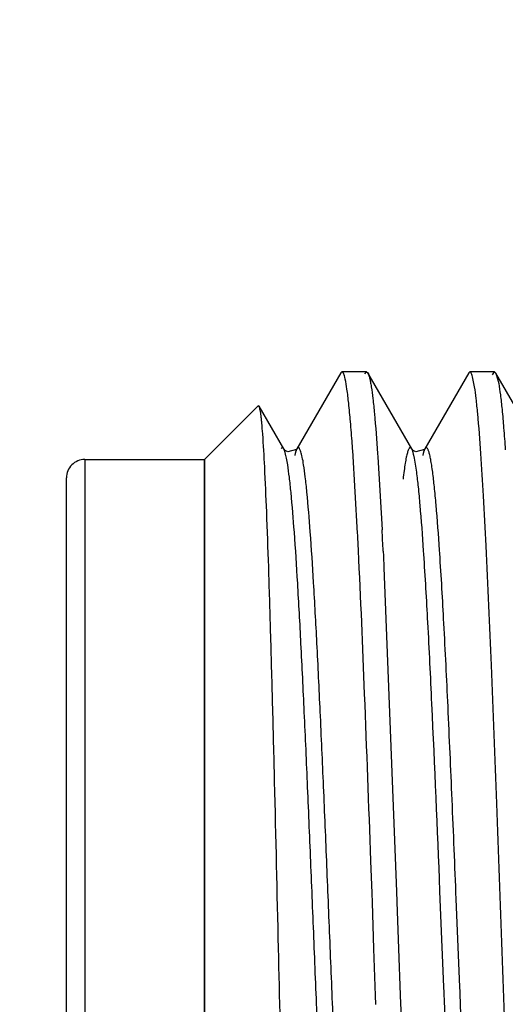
# Model space of a CAD drawing. Header units: inches. Extents: x 0 to 22, y 0 to 17.
# Tile 23 of 41: x 7.505 to 7.61, y 13.627 to 13.84. Entities that reach past the tile are written whole.
import ezdxf

# ---------------------------------------------------------------- set-up
doc = ezdxf.new("R2010")
doc.units = ezdxf.units.IN
doc.header["$LTSCALE"] = 1.21
doc.header["$MEASUREMENT"] = 0
doc.layers.get('0').update_dxf_attribs({"linetype": 'CONTINUOUS'})
doc.layers.add('DIMENSIONS', color=7, linetype='CONTINUOUS')
doc.styles.get("Standard").update_dxf_attribs({"font": 'txt', "width": 0.8})
doc.dimstyles.new('DIMSTYLE_2', dxfattribs={"dimtxt": 0.125, "dimasz": 0.18, "dimexe": 0.18, "dimexo": 0.0625, "dimgap": 0.09, "dimtad": 0, "dimtih": 1, "dimtoh": 1, "dimdec": 3, "dimzin": 4, "dimdsep": 46, "dimtxsty": 'STANDARD', "dimblk": '_FILLED', "dimblk1": '_FILLED', "dimblk2": '_FILLED', "dimcen": 0.09, "dimadec": 0, "dimazin": 0, "dimtp": 0.01, "dimtm": 0.01, "dimtfac": 1, "dimtdec": 3, "dimtofl": 0, "dimtmove": 0, "dimatfit": 3, "dimldrblk": '_FILLED', "dimfxl": 1, "dimtolj": 1, "dimtzin": 4, "dimarcsym": 0})

# ---------------------------------------------------------------- blocks, each defined once
blk = doc.blocks.new('_FILLED')
at = {"color": 0, "linetype": 'BYBLOCK'}
blk.add_solid([(0, 0), (-1, 0.1736111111), (-1, -0.1736111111)], dxfattribs=at)
blk = doc.blocks.new('*D14')
at = {"layer": 'DIMENSIONS', "color": 2, "linetype": 'CONTINUOUS'}
for p, q in [((6.515007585, 14.048753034), (6.515007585, 14.408753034)), ((7.742507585, 14.048753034), (6.390007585, 14.048753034)), ((7.742507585, 13.268753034), (6.390007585, 13.268753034)), ((6.515007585, 13.268753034), (6.515007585, 12.908753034))]:
    blk.add_line(p, q, dxfattribs=at)
at = {"layer": 'DIMENSIONS', "color": 2, "linetype": 'CONTINUOUS', "xscale": 0.18, "yscale": 0.18, "zscale": 0.18}
for p, rotation in [((6.515007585, 14.048753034), 270), ((6.515007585, 13.268753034), 90)]:
    blk.add_blockref('_FILLED', p, dxfattribs=dict(at, rotation=rotation))
at = {"layer": 'DIMENSIONS', "color": 2, "linetype": 'CONTINUOUS', "insert": (6.515007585, 13.721253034), "char_height": 0.125, "width": 1.225, "attachment_point": 2, "line_spacing_factor": 0.9}
blk.add_mtext('.780{\\Ftxt.shx;\\W1.000000;\\H0.125000; }[19.81]', dxfattribs=at)

msp = doc.modelspace()

# ---------------------------------------------------------------- linework, layer by layer
at = {"color": 6, "linetype": 'CONTINUOUS'}
for p, q in [((7.5745483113, 13.763514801), (7.5650232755, 13.7470545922)), ((7.5745415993, 13.7635144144), (7.5743558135, 13.7630803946)), ((7.5748145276, 13.763753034), (7.5745416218, 13.7635148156)), ((7.5801656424, 13.763753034), (7.5748145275, 13.763753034)), ((7.5755133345, 13.7621932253), (7.5754095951, 13.7626205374)), ((7.5797961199, 13.7633164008), (7.5801656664, 13.7637515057)), ((7.580165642, 13.763753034), (7.5804361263, 13.7635190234)), ((7.5899536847, 13.7470695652), (7.5804361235, 13.7635190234)), ((7.6023141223, 13.7635133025), (7.592792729, 13.7470587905)), ((7.6025845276, 13.763753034), (7.6023107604, 13.7635133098)), ((7.6079356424, 13.763753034), (7.6025845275, 13.763753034)), ((7.6035896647, 13.760534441), (7.6031534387, 13.7627167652)), ((7.6074774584, 13.7630819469), (7.6079356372, 13.7637511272)), ((7.6079356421, 13.763753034), (7.6082104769, 13.7635114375)), ((7.6177293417, 13.7469961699), (7.6081673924, 13.7635113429)), ((7.608210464, 13.7635089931), (7.6088230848, 13.7612416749)), ((7.545007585, 13.744753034), (7.5566425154, 13.7563879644)), ((7.556823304, 13.7563250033), (7.5566423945, 13.7563878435)), ((7.5621818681, 13.7470650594), (7.5568232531, 13.7563249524)), ((7.5621937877, 13.7470417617), (7.5623273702, 13.7466489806)), ((7.5625201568, 13.7466957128), (7.5621937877, 13.7470417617)), ((7.5649701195, 13.74692038), (7.5650369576, 13.7470767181)), ((7.5899627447, 13.7470411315), (7.5900988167, 13.7466383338)), ((7.5902632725, 13.7467169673), (7.5899627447, 13.7470411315)), ((7.5927425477, 13.7469329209), (7.5928048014, 13.7470787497)), ((7.5623273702, 13.7466489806), (7.5625789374, 13.7455793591)), ((7.5630940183, 13.746403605), (7.5625201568, 13.7466957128)), ((7.5647447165, 13.7461107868), (7.5649479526, 13.7468573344)), ((7.5782015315, 13.7288093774), (7.5771513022, 13.7466849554)), ((7.5825464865, 13.7460510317), (7.582596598, 13.7453170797)), ((7.582596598, 13.7453170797), (7.5835158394, 13.7295270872)), ((7.5900988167, 13.7466383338), (7.5903507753, 13.745565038)), ((7.5908170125, 13.7464202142), (7.5902632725, 13.7467169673)), ((7.5925186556, 13.7461298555), (7.5927209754, 13.7468719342)), ((7.519007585, 13.744753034), (7.545007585, 13.744753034)), ((7.583749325, 13.724863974), (7.5837974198, 13.7238731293)), ((7.5837974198, 13.7238731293), (7.5839216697, 13.7212667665)), ((7.5839216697, 13.7212667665), (7.5866720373, 13.6510670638)), ((7.5813350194, 13.6506704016), (7.5810839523, 13.6577156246)), ((7.5866720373, 13.6510670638), (7.5867523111, 13.648805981)), ((7.5814059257, 13.6486726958), (7.5813350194, 13.6506704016)), ((7.5867523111, 13.648805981), (7.5871118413, 13.6386487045)), ((7.5817624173, 13.6386006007), (7.5814059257, 13.6486726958)), ((7.5821188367, 13.6285315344), (7.5817624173, 13.6386006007)), ((7.5871118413, 13.6386487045), (7.5874644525, 13.6286868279)), ((7.5821897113, 13.6265351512), (7.5821188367, 13.6285315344)), ((7.5874644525, 13.6286868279), (7.5875359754, 13.626671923))]:
    msp.add_line(p, q, dxfattribs=at)
at = {"color": 9, "linetype": 'CONTINUOUS'}
for p, q in [((7.5621937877, 13.7470417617), (7.562181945, 13.7470623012)), ((7.5624124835, 13.7465235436), (7.5621937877, 13.7470417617)), ((7.5650232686, 13.7470535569), (7.5647403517, 13.7463437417)), ((7.5650369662, 13.7470777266), (7.5650232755, 13.7470545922)), ((7.5651993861, 13.7472727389), (7.5650369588, 13.7470767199)), ((7.5899627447, 13.7470411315), (7.5899538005, 13.7470567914)), ((7.5901798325, 13.7465263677), (7.5899627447, 13.7470411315)), ((7.5927927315, 13.7470583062), (7.5925082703, 13.7463419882)), ((7.5928048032, 13.747079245), (7.592792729, 13.7470587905)), ((7.5627806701, 13.7450556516), (7.5624124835, 13.7465235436)), ((7.5630371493, 13.7435920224), (7.5627806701, 13.7450556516)), ((7.5646693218, 13.7460962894), (7.5645537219, 13.745634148)), ((7.5905525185, 13.7450413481), (7.5901798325, 13.7465263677)), ((7.5910331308, 13.7420109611), (7.5905525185, 13.7450413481)), ((7.5924412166, 13.7461074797), (7.5923276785, 13.7456532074)), ((7.519007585, 13.744753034), (7.519007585, 13.532753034)), ((7.515007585, 13.5367530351), (7.515007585, 13.7407530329)), ((7.5925798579, 13.7242301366), (7.5925316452, 13.7249546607)), ((7.5960330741, 13.7243946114), (7.5959848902, 13.7251164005)), ((7.5961548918, 13.6493143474), (7.5960789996, 13.6511684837)), ((7.596574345, 13.6390262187), (7.5961548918, 13.6493143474)), ((7.6003917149, 13.6303568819), (7.5996131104, 13.6494581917)), ((7.5969270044, 13.6303717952), (7.596574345, 13.6390262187)), ((7.5969749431, 13.6291983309), (7.5969270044, 13.6303717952)), ((7.6004329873, 13.6293465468), (7.6003917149, 13.6303568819)), ((7.5970650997, 13.6269946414), (7.5969749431, 13.6291983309))]:
    msp.add_line(p, q, dxfattribs=at)
at = {"color": 7, "linetype": 'CONTINUOUS'}
for p, q in [((7.545007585, 13.744753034), (7.545007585, 13.532753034)), ((7.545007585, 13.6397879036), (7.545007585, 13.744753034)), ((7.545007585, 13.638753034), (7.545007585, 13.6397879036)), ((7.545007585, 13.637718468), (7.545007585, 13.638753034)), ((7.545007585, 13.6059972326), (7.545007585, 13.637718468))]:
    msp.add_line(p, q, dxfattribs=at)
at = {"color": 6, "linetype": 'CONTINUOUS'}
for points in [[(7.5650369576, 13.7470767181), (7.5649303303, 13.7469253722), (7.5630940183, 13.746403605)], [(7.5928048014, 13.7470787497), (7.5926892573, 13.7469173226), (7.5908170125, 13.7464202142)]]:
    msp.add_lwpolyline(points, dxfattribs=at)
for centre, radius, start, end in [((7.0808932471, 13.7119150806), 0.4974746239, 4.0078277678, 4.1760701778), ((7.519007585, 13.740753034), 0.004, 90, 180.0001702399), ((5.7725806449, 13.6368096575), 1.8079631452, 2.7952158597, 2.9168034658), ((5.8501424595, 13.6403983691), 1.7356633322, 2.7893859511, 2.9435123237)]:
    msp.add_arc(centre, radius, start, end, dxfattribs=at)
at = {"color": 9, "linetype": 'CONTINUOUS'}
for centre, radius, start, end in [((7.5727932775, 13.7438982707), 0.0084160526, 163.1077838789, 164.8605153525), ((7.600558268, 13.7439133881), 0.0084083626, 163.211986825, 164.8740593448)]:
    msp.add_arc(centre, radius, start, end, dxfattribs=at)
at = {"color": 6, "linetype": 'CONTINUOUS'}
for points, knots in [([(7.5754095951, 13.7626205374), (7.575365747, 13.7627867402), (7.5752815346, 13.763074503), (7.5751544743, 13.7633992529), (7.5750452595, 13.7635853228), (7.5749586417, 13.7636955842), (7.574869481, 13.7637508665), (7.5748144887, 13.7637511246)], [0, 0, 0, 0, 0.3894866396, 0.6789441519, 0.7880321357, 0.8753910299, 1, 1, 1, 1]), ([(7.5770470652, 13.7481420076), (7.5769294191, 13.7497520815), (7.5766997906, 13.7526869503), (7.5763267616, 13.7566496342), (7.5759573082, 13.7597270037), (7.5756744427, 13.7614766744), (7.5755133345, 13.7621932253)], [0, 0, 0, 0, 0.3424557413, 0.624475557, 0.8442032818, 1, 1, 1, 1]), ([(7.5804361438, 13.7635163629), (7.5805134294, 13.7633825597), (7.5806508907, 13.7630290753), (7.5808278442, 13.7623858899), (7.5810067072, 13.7615300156), (7.5811154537, 13.7608874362), (7.5811713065, 13.7605310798)], [0, 0, 0, 0, 0.1502899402, 0.3661240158, 0.6491673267, 1, 1, 1, 1]), ([(7.6031534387, 13.7627167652), (7.6031114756, 13.7628688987), (7.6030308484, 13.7631325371), (7.6029091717, 13.763429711), (7.6028049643, 13.76359974), (7.6027213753, 13.763701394), (7.6026367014, 13.7637511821), (7.6025845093, 13.7637515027)], [0, 0, 0, 0, 0.3865372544, 0.674823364, 0.7840745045, 0.8721628, 1, 1, 1, 1]), ([(7.5811713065, 13.7605310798), (7.5813046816, 13.7596801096), (7.5815554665, 13.75773436), (7.5820490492, 13.7529099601), (7.582347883, 13.7489323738), (7.5825464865, 13.7460510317)], [0, 0, 0, 0, 0.1776204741, 0.4044298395, 1, 1, 1, 1]), ([(7.6049648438, 13.7460586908), (7.6047662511, 13.7489393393), (7.6044674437, 13.75291587), (7.6039738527, 13.7577388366), (7.6037230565, 13.7596838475), (7.6035896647, 13.760534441)], [0, 0, 0, 0, 0.5956023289, 0.8224035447, 1, 1, 1, 1]), ([(7.6088230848, 13.7612416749), (7.6089659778, 13.7604356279), (7.609229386, 13.7585540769), (7.6095785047, 13.7553387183), (7.6099304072, 13.7513556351), (7.6101484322, 13.748445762), (7.6102596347, 13.7468669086)], [0, 0, 0, 0, 0.1699445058, 0.3942258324, 0.6714179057, 1, 1, 1, 1]), ([(7.5576169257, 13.7503106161), (7.5575582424, 13.7510996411), (7.5574682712, 13.7522122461), (7.5573283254, 13.7535987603), (7.5572306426, 13.7544252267), (7.5571332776, 13.7551073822), (7.55703728, 13.7556456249), (7.5569421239, 13.7560374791), (7.5568678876, 13.7562492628), (7.5568234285, 13.7563247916)], [0, 0, 0, 0, 0.3902813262, 0.5505502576, 0.6874008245, 0.8007336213, 0.8904988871, 0.9567681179, 1, 1, 1, 1]), ([(7.561047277, 13.638753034), (7.5607679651, 13.6507992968), (7.5603629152, 13.6684917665), (7.5597866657, 13.6913956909), (7.5593628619, 13.7069129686), (7.5589412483, 13.7207814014), (7.5585241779, 13.7326715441), (7.5581097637, 13.7422952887), (7.557794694, 13.7479204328), (7.5576169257, 13.7503106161)], [0, 0, 0, 0, 0.3238655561, 0.4756611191, 0.6158044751, 0.7410926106, 0.8485879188, 0.9355794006, 1, 1, 1, 1]), ([(7.6141398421, 13.5307218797), (7.6139281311, 13.5337349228), (7.6135192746, 13.5403168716), (7.6127198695, 13.5554527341), (7.6117640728, 13.5775280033), (7.6106597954, 13.6067184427), (7.6095515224, 13.6380531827), (7.608443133, 13.6694343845), (7.6073384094, 13.6987619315), (7.6063830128, 13.7210047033), (7.6055841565, 13.7363135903), (7.6051761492, 13.7429936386), (7.6049648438, 13.7460586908)], [0, 0, 0, 0, 0.0420406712, 0.0917851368, 0.210961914, 0.3495796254, 0.4983652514, 0.6473693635, 0.7866334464, 0.9068525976, 0.9572375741, 1, 1, 1, 1]), ([(7.5810839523, 13.6577156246), (7.580652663, 13.6697716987), (7.5798332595, 13.6921953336), (7.5788987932, 13.7146149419), (7.5783926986, 13.7249774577)], [0, 0, 0, 0, 0.5376341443, 1, 1, 1, 1]), ([(7.564007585, 13.5299232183), (7.5637158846, 13.5366367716), (7.5631778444, 13.5520462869), (7.5624889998, 13.577545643), (7.5617589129, 13.6071072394), (7.5612972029, 13.6279741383), (7.561047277, 13.638753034)], [0, 0, 0, 0, 0.185169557, 0.4248625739, 0.7029027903, 1, 1, 1, 1]), ([(7.5875359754, 13.626671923), (7.5880060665, 13.6134385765), (7.5886972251, 13.5942044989), (7.5896859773, 13.5696054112), (7.5901946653, 13.5582394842), (7.590455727, 13.5528733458)], [0, 0, 0, 0, 0.5378666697, 0.7817740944, 1, 1, 1, 1])]:
    msp.add_open_spline(points, degree=3, knots=knots, dxfattribs=at)
at = {"color": 9, "linetype": 'CONTINUOUS'}
for points, knots in [([(7.562181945, 13.7470623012), (7.5621420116, 13.747130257), (7.5620687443, 13.7472415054), (7.5619259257, 13.7473314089), (7.5618184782, 13.7473220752), (7.561709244, 13.7472659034), (7.5616463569, 13.7471877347), (7.5616068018, 13.7471296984)], [0, 0, 0, 0, 0.3109022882, 0.5234025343, 0.6182370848, 0.7229663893, 1, 1, 1, 1]), ([(7.5664951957, 13.7436307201), (7.5664103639, 13.7441714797), (7.5662813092, 13.7449249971), (7.5660739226, 13.745847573), (7.5659332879, 13.7463667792), (7.5657883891, 13.7467794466), (7.5656389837, 13.7471033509), (7.5654603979, 13.7473252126), (7.5653370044, 13.7473250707)], [0, 0, 0, 0, 0.41518661, 0.5798824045, 0.7162556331, 0.8247783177, 0.9064050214, 1, 1, 1, 1]), ([(7.5899538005, 13.7470567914), (7.589919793, 13.747115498), (7.5898545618, 13.7472128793), (7.5897327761, 13.7473197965), (7.5895897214, 13.7473364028), (7.5894608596, 13.747251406), (7.5893457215, 13.747098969), (7.5892299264, 13.7468734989), (7.5891142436, 13.7465727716), (7.5889977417, 13.7461950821), (7.5888809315, 13.7457400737), (7.5887141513, 13.7449814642), (7.5885115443, 13.743841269), (7.588279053, 13.7422470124), (7.5881352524, 13.7410832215), (7.5880619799, 13.7404524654)], [0, 0, 0, 0, 0.0267650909, 0.0462009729, 0.0618234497, 0.0796133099, 0.1040303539, 0.1369604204, 0.1791772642, 0.2310521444, 0.2927891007, 0.3644557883, 0.5374257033, 0.749491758, 1, 1, 1, 1]), ([(7.5944960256, 13.7420201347), (7.5944307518, 13.7425161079), (7.5943026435, 13.743427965), (7.5940949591, 13.7446726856), (7.5938884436, 13.7456751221), (7.5937071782, 13.7463571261), (7.5935553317, 13.7467776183), (7.5934516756, 13.7470054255), (7.593347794, 13.7471738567), (7.5932428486, 13.7472858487), (7.5931251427, 13.7473387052), (7.5930028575, 13.7473107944), (7.5928953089, 13.747216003), (7.5928355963, 13.7471298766), (7.5928048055, 13.7470787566)], [0, 0, 0, 0, 0.2500459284, 0.4602292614, 0.6306316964, 0.7615516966, 0.8124612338, 0.8539415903, 0.8864530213, 0.9109883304, 0.929873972, 0.9478221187, 0.9701710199, 1, 1, 1, 1]), ([(7.5745832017, 13.5339851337), (7.5744454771, 13.534876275), (7.574183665, 13.5368871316), (7.5736686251, 13.54178016), (7.573056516, 13.549467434), (7.5723571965, 13.5604231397), (7.5716531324, 13.573462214), (7.5709439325, 13.5882372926), (7.5702338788, 13.6043550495), (7.5695224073, 13.6213888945), (7.5688102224, 13.6388834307), (7.5680980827, 13.6563747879), (7.5673867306, 13.6733981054), (7.5666764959, 13.6894989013), (7.5659673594, 13.7042512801), (7.5652637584, 13.7172615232), (7.5645639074, 13.7281841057), (7.5639520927, 13.7358412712), (7.5634370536, 13.7407099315), (7.5631751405, 13.7427078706), (7.5630371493, 13.7435920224)], [0, 0, 0, 0, 0.0128836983, 0.0289664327, 0.0702946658, 0.1230522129, 0.1858182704, 0.2568642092, 0.3343996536, 0.4163300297, 0.5004541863, 0.5845668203, 0.6664517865, 0.7438938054, 0.8148365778, 0.8774752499, 0.9300515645, 0.9712166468, 0.9872144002, 1, 1, 1, 1]), ([(7.578042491, 13.5340163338), (7.5779048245, 13.5349106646), (7.5776430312, 13.5369278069), (7.5771280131, 13.54183315), (7.576515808, 13.5495352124), (7.5758163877, 13.5605075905), (7.5751122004, 13.5735615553), (7.5744029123, 13.5883492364), (7.5736927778, 13.6044769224), (7.5729812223, 13.6215176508), (7.5722689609, 13.6390157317), (7.5715567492, 13.6565071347), (7.5708453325, 13.6735268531), (7.5701350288, 13.6896204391), (7.5694258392, 13.7043620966), (7.5687222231, 13.7173582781), (7.5680223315, 13.7282637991), (7.5674105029, 13.735905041), (7.5668953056, 13.7407597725), (7.5666333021, 13.7427503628), (7.5664951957, 13.7436307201)], [0, 0, 0, 0, 0.0129281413, 0.0290544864, 0.0704670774, 0.1233035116, 0.186138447, 0.2572424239, 0.3348232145, 0.4167836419, 0.5009218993, 0.5850319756, 0.6668970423, 0.7443013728, 0.8151905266, 0.8777599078, 0.9302517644, 0.9713217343, 0.9872681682, 1, 1, 1, 1]), ([(7.5925316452, 13.7249546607), (7.5923103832, 13.7282562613), (7.5919754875, 13.7328722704), (7.5914440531, 13.7385556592), (7.5911739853, 13.7409397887), (7.5910331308, 13.7420109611)], [0, 0, 0, 0, 0.5797097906, 0.8107242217, 1, 1, 1, 1]), ([(7.5959848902, 13.7251164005), (7.5957649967, 13.7283870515), (7.5954321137, 13.7329606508), (7.5949041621, 13.7385931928), (7.5946358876, 13.7409574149), (7.5944960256, 13.7420201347)], [0, 0, 0, 0, 0.5794559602, 0.8105238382, 1, 1, 1, 1]), ([(7.5960789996, 13.6511684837), (7.5955240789, 13.6647132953), (7.5947181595, 13.6841258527), (7.5935262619, 13.7084790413), (7.5929064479, 13.7192877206), (7.5925798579, 13.7242301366)], [0, 0, 0, 0, 0.5559849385, 0.7968525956, 1, 1, 1, 1]), ([(7.5996131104, 13.6494581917), (7.5993197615, 13.6566304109), (7.5987459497, 13.6705335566), (7.5978716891, 13.6904558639), (7.5970024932, 13.7082642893), (7.5963681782, 13.7193393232), (7.5960330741, 13.7243946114)], [0, 0, 0, 0, 0.28703909, 0.556425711, 0.7974078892, 1, 1, 1, 1]), ([(7.6061733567, 13.5320289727), (7.6060291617, 13.5326838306), (7.6057654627, 13.5342300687), (7.6054173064, 13.5368921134), (7.6050662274, 13.5402201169), (7.6047125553, 13.5441941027), (7.6043578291, 13.54879262), (7.603859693, 13.5560806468), (7.603252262, 13.5664866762), (7.6025482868, 13.5803301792), (7.6018430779, 13.595708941), (7.6011360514, 13.6122207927), (7.6006694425, 13.6235604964), (7.6004329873, 13.6293465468)], [0, 0, 0, 0, 0.0206274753, 0.0482127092, 0.0825865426, 0.1235615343, 0.1709423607, 0.22446457, 0.3482787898, 0.4915933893, 0.6508702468, 0.8218595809, 1, 1, 1, 1]), ([(7.6028084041, 13.5316057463), (7.6026608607, 13.5321951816), (7.6023962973, 13.5336155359), (7.6020492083, 13.536092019), (7.6016989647, 13.5392405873), (7.6013455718, 13.5430409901), (7.6009908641, 13.5474731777), (7.6004914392, 13.5545593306), (7.5998835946, 13.5647420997), (7.5991797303, 13.5783548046), (7.5984743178, 13.5935560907), (7.5977671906, 13.6099481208), (7.5973012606, 13.6212282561), (7.5970650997, 13.6269946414)], [0, 0, 0, 0, 0.0190670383, 0.0452794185, 0.0784740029, 0.1184627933, 0.1650481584, 0.217996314, 0.3413746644, 0.4851428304, 0.6457295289, 0.8189001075, 1, 1, 1, 1])]:
    msp.add_open_spline(points, degree=3, knots=knots, dxfattribs=at)

# ---------------------------------------------------------------- dimensions: what is measured, and where the dimension line sits
at = {"layer": 'DIMENSIONS', "color": 2, "linetype": 'CONTINUOUS'}
dim = msp.add_linear_dim(base=(6.515007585, 13.268753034), p1=(7.742507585, 14.048753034), p2=(7.742507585, 13.268753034), angle=270, dimstyle='DIMSTYLE_2', dxfattribs=at)
dim.commit()
dim.dimension.update_dxf_attribs({"geometry": '*D14', "text_midpoint": (6.390007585, 13.658753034), "dimtype": 160})

doc.saveas('drawing.dxf')
